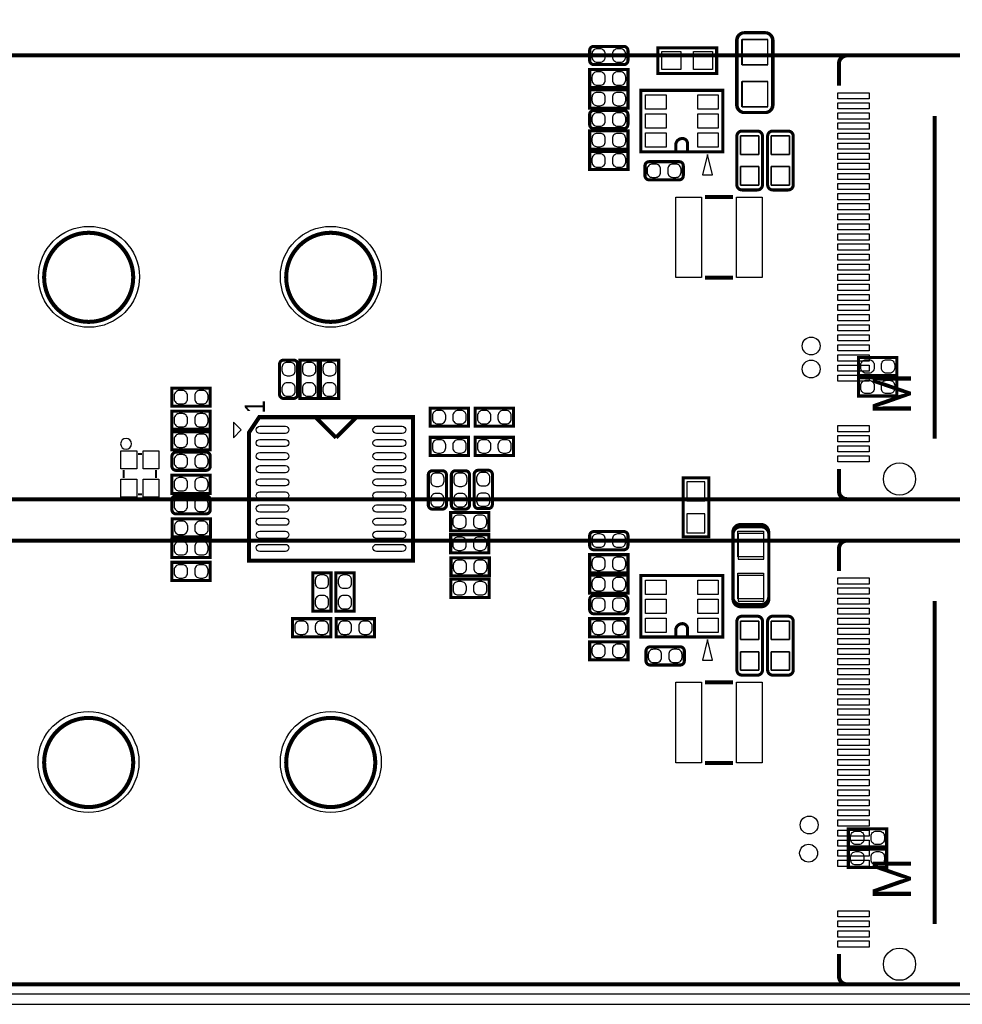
# Model space of a CAD drawing. Extents: x 0 to 160, y 0 to 118.
# Tile 2 of 13: x 44 to 91, y 0 to 49. Entities that reach past the tile are written whole.
import ezdxf

# ---------------------------------------------------------------- set-up
doc = ezdxf.new("R2010")
doc.units = 0
for name, color, linetype in [('BG_OUTLINE', 254, 'CONTINUOUS'), ('PG_SILKSCREEN_BOTTOM', 12, 'CONTINUOUS'), ('PG_SILKSCREEN_TOP', 9, 'CONTINUOUS'), ('PIN_BOTTOM', 1, 'CONTINUOUS'), ('PIN_TOP', 110, 'CONTINUOUS'), ('RKI_ALL', 40, 'CONTINUOUS')]:
    doc.layers.add(name, color=color, linetype=linetype)

msp = doc.modelspace()

# ---------------------------------------------------------------- linework, layer by layer
at = {"layer": 'BG_OUTLINE'}
msp.add_lwpolyline([(3.999992, 0), (155.999688, 0, 0.414214), (159.99968, 3.999992), (159.99968, 111.999776, 0.414214), (155.999688, 115.999768), (151.13, 115.999768), (150.416768, 116.713), (141.224, 116.713), (140.510768, 115.999768), (50.165, 115.999768), (49.735232, 115.57), (43.228768, 115.57), (42.799, 115.999768), (15.748, 115.999768), (15.415768, 116.332), (13.921232, 116.332), (13.589, 115.999768), (3.999992, 115.999768, 0.414214), (0, 111.999776), (0, 3.999992, 0.414214)], format="xyb", close=True, dxfattribs=at)
at = {"layer": 'PG_SILKSCREEN_BOTTOM', "const_width": 0.1524}
for points in [[(80.1497, 48.1711), (81.1657, 48.1711, -0.414214), (81.5467, 47.7901), (81.5467, 44.5897, -0.414214), (81.1657, 44.2087), (80.1497, 44.2087, -0.414214), (79.7687, 44.5897), (79.7687, 47.7901, -0.414214), (80.1497, 48.1711)], [(79.756, 40.6273), (79.756, 43.0403, -0.414214), (80.01, 43.2943), (80.772, 43.2943, -0.414214), (81.026, 43.0403), (81.026, 40.6273, -0.414214), (80.772, 40.3733), (80.01, 40.3733, -0.414214), (79.756, 40.6273)], [(81.28, 40.6273), (81.28, 43.0403, -0.414214), (81.534, 43.2943), (82.296, 43.2943, -0.414214), (82.55, 43.0403), (82.55, 40.6273, -0.414214), (82.296, 40.3733), (81.534, 40.3733, -0.414214), (81.28, 40.6273)], [(79.943198, 23.6728), (80.959198, 23.6728, -0.414214), (81.340198, 23.2918), (81.340198, 20.0914, -0.414214), (80.959198, 19.7104), (79.943198, 19.7104, -0.414214), (79.562198, 20.0914), (79.562198, 23.2918, -0.414214), (79.943198, 23.6728)], [(79.756, 16.5735), (79.756, 18.9865, -0.414214), (80.01, 19.2405), (80.772, 19.2405, -0.414214), (81.026, 18.9865), (81.026, 16.5735, -0.414214), (80.772, 16.3195), (80.01, 16.3195, -0.414214), (79.756, 16.5735)], [(81.28, 16.5735), (81.28, 18.9865, -0.414214), (81.534, 19.2405), (82.296, 19.2405, -0.414214), (82.55, 18.9865), (82.55, 16.5735, -0.414214), (82.296, 16.3195), (81.534, 16.3195, -0.414214), (81.28, 16.5735)]]:
    msp.add_lwpolyline(points, format="xyb", dxfattribs=at)
for points in [[(85.790989, 32.073088), (87.691011, 32.073088), (87.691011, 31.172912), (85.790989, 31.172912), (85.790989, 32.073088)], [(87.691011, 30.156912), (85.790989, 30.156912), (85.790989, 31.057088), (87.691011, 31.057088), (87.691011, 30.156912)], [(77.089, 26.0985), (77.089, 23.1775), (78.359, 23.1775), (78.359, 26.0985), (77.089, 26.0985)], [(87.183011, 7.804912), (85.282989, 7.804912), (85.282989, 8.705088), (87.183011, 8.705088), (87.183011, 7.804912)], [(85.282989, 7.689088), (87.183011, 7.689088), (87.183011, 6.788912), (85.282989, 6.788912), (85.282989, 7.689088)]]:
    msp.add_lwpolyline(points, dxfattribs=at)
at = {"layer": 'PG_SILKSCREEN_TOP'}
for points, const_width in [([(81.1403, 48.1711), (80.1243, 48.1711, 0.414214), (79.7433, 47.7901), (79.7433, 44.5897, 0.414214), (80.1243, 44.2087), (81.1403, 44.2087, 0.414214), (81.5213, 44.5897), (81.5213, 47.7901, 0.414214), (81.1403, 48.1711)], 0.1524), ([(72.659189, 46.590712), (74.152811, 46.590712, 0.414214), (74.356011, 46.793912), (74.356011, 47.287688, 0.414214), (74.152811, 47.490888), (72.659189, 47.490888, 0.414214), (72.455989, 47.287688), (72.455989, 46.793912, 0.414214), (72.659189, 46.590712)], 0.1524), ([(86.51809, 47.042603), (10.21809, 47.042603, 0.414221), (9.568078, 46.392592), (9.568078, 25.592608, 0.414223), (10.11809, 25.042597), (85.918091, 25.042597)], 0.2), ([(90.818081, 47.042603), (85.218092, 47.042603, 0.414215), (84.818093, 46.642604), (84.818093, 45.542606)], 0.2), ([(74.152811, 44.315888), (72.659189, 44.315888, 0.414214), (72.455989, 44.112688), (72.455989, 43.618912, 0.414214), (72.659189, 43.415712), (74.152811, 43.415712, 0.414214), (74.356011, 43.618912), (74.356011, 44.112688, 0.414214), (74.152811, 44.315888)], 0.1524), ([(76.724383, 42.2656), (76.724383, 42.5958, -0.414214), (77.054583, 42.926, -0.414214), (77.308583, 42.672), (77.308583, 42.2656)], 0.1524), ([(81.026, 40.6273), (81.026, 43.0403, 0.414214), (80.772, 43.2943), (80.01, 43.2943, 0.414214), (79.756, 43.0403), (79.756, 40.6273, 0.414214), (80.01, 40.3733), (80.772, 40.3733, 0.414214), (81.026, 40.6273)], 0.1524), ([(82.55, 40.6273), (82.55, 43.0403, 0.414214), (82.296, 43.2943), (81.534, 43.2943, 0.414214), (81.28, 43.0403), (81.28, 40.6273, 0.414214), (81.534, 40.3733), (82.296, 40.3733, 0.414214), (82.55, 40.6273)], 0.1524), ([(75.402389, 40.875712), (76.896011, 40.875712, 0.414214), (77.099211, 41.078912), (77.099211, 41.572688, 0.414214), (76.896011, 41.775888), (75.402389, 41.775888, 0.414214), (75.199189, 41.572688), (75.199189, 41.078912, 0.414214), (75.402389, 40.875712)], 0.1524), ([(49.827155, 36.0426, 1), (45.409002, 36.0426, 1), (49.827155, 36.0426)], 0.2), ([(61.827156, 36.0426, 1), (57.409004, 36.0426, 1), (61.827156, 36.0426)], 0.2), ([(57.981088, 30.241189), (57.981088, 31.734811, 0.414214), (57.777888, 31.938011), (57.284112, 31.938011, 0.414214), (57.080912, 31.734811), (57.080912, 30.241189, 0.414214), (57.284112, 30.037989), (57.777888, 30.037989, 0.414214), (57.981088, 30.241189)], 0.1524), ([(51.949172, 26.473912), (53.442794, 26.473912, 0.414214), (53.645994, 26.677112), (53.645994, 27.170888, 0.414214), (53.442794, 27.374088), (51.949172, 27.374088, 0.414214), (51.745972, 27.170888), (51.745972, 26.677112, 0.414214), (51.949172, 26.473912)], 0.1524), ([(65.356486, 24.754789), (65.356486, 26.248411, 0.414214), (65.153286, 26.451611), (64.65951, 26.451611, 0.414214), (64.45631, 26.248411), (64.45631, 24.754789, 0.414214), (64.65951, 24.551589), (65.153286, 24.551589, 0.414214), (65.356486, 24.754789)], 0.1524), ([(66.499486, 24.754789), (66.499486, 26.248411, 0.414214), (66.296286, 26.451611), (65.80251, 26.451611, 0.414214), (65.59931, 26.248411), (65.59931, 24.754789, 0.414214), (65.80251, 24.551589), (66.296286, 24.551589, 0.414214), (66.499486, 24.754789)], 0.1524), ([(67.633088, 24.780189), (67.633088, 26.273811, 0.414214), (67.429888, 26.477011), (66.936112, 26.477011, 0.414214), (66.732912, 26.273811), (66.732912, 24.780189, 0.414214), (66.936112, 24.576989), (67.429888, 24.576989, 0.414214), (67.633088, 24.780189)], 0.1524), ([(90.818081, 25.042597), (85.218092, 25.042597, -0.414215), (84.818093, 25.442596), (84.818093, 26.542594)], 0.2), ([(51.949172, 24.314912), (53.442794, 24.314912, 0.414214), (53.645994, 24.518112), (53.645994, 25.011888, 0.414214), (53.442794, 25.215088), (51.949172, 25.215088, 0.414214), (51.745972, 25.011888), (51.745972, 24.518112, 0.414214), (51.949172, 24.314912)], 0.1524), ([(72.659189, 22.536912), (74.152811, 22.536912, 0.414214), (74.356011, 22.740112), (74.356011, 23.233888, 0.414214), (74.152811, 23.437088), (72.659189, 23.437088, 0.414214), (72.455989, 23.233888), (72.455989, 22.740112, 0.414214), (72.659189, 22.536912)], 0.1524), ([(80.953483, 23.7871), (79.937483, 23.7871, 0.414214), (79.556483, 23.4061), (79.556483, 20.2057, 0.414214), (79.937483, 19.8247), (80.953483, 19.8247, 0.414214), (81.334483, 20.2057), (81.334483, 23.4061, 0.414214), (80.953483, 23.7871)], 0.1524), ([(86.51809, 22.988803), (10.21809, 22.988803, 0.414221), (9.568078, 22.338792), (9.568078, 1.538808, 0.414223), (10.11809, 0.988797), (85.918091, 0.988797)], 0.2), ([(90.818081, 22.988803), (85.218092, 22.988803, 0.414215), (84.818093, 22.588804), (84.818093, 21.488806)], 0.2), ([(74.152811, 20.262088), (72.659189, 20.262088, 0.414214), (72.455989, 20.058888), (72.455989, 19.565112, 0.414214), (72.659189, 19.361912), (74.152811, 19.361912, 0.414214), (74.356011, 19.565112), (74.356011, 20.058888, 0.414214), (74.152811, 20.262088)], 0.1524), ([(81.026, 16.5735), (81.026, 18.9865, 0.414214), (80.772, 19.2405), (80.01, 19.2405, 0.414214), (79.756, 18.9865), (79.756, 16.5735, 0.414214), (80.01, 16.3195), (80.772, 16.3195, 0.414214), (81.026, 16.5735)], 0.1524), ([(82.55, 16.5735), (82.55, 18.9865, 0.414214), (82.296, 19.2405), (81.534, 19.2405, 0.414214), (81.28, 18.9865), (81.28, 16.5735, 0.414214), (81.534, 16.3195), (82.296, 16.3195, 0.414214), (82.55, 16.5735)], 0.1524), ([(76.724383, 18.2118), (76.724383, 18.542, -0.414214), (77.054583, 18.8722, -0.414214), (77.308583, 18.6182), (77.308583, 18.2118)], 0.1524), ([(75.453189, 16.821912), (76.946811, 16.821912, 0.414214), (77.150011, 17.025112), (77.150011, 17.518888, 0.414214), (76.946811, 17.722088), (75.453189, 17.722088, 0.414214), (75.249989, 17.518888), (75.249989, 17.025112, 0.414214), (75.453189, 16.821912)], 0.1524), ([(49.827155, 11.9888, 1), (45.409002, 11.9888, 1), (49.827155, 11.9888)], 0.2), ([(61.827156, 11.9888, 1), (57.409004, 11.9888, 1), (61.827156, 11.9888)], 0.2), ([(90.818081, 0.988797), (85.218092, 0.988797, -0.414215), (84.818093, 1.388796), (84.818093, 2.488794)], 0.2)]:
    msp.add_lwpolyline(points, format="xyb", dxfattribs=dict(at, const_width=const_width))
for points, const_width in [([(75.8317, 47.4218), (78.7527, 47.4218), (78.7527, 46.1518), (75.8317, 46.1518), (75.8317, 47.4218)], 0.1524), ([(74.356011, 46.347888), (72.455989, 46.347888), (72.455989, 45.447712), (74.356011, 45.447712), (74.356011, 46.347888)], 0.1524), ([(72.455989, 44.431712), (74.356011, 44.431712), (74.356011, 45.331888), (72.455989, 45.331888), (72.455989, 44.431712)], 0.1524), ([(74.997183, 42.2656), (74.997183, 45.3136), (79.061183, 45.3136), (79.061183, 42.2656), (74.997183, 42.2656)], 0.1524), ([(89.568096, 44.042609), (89.568096, 28.042591)], 0.2), ([(74.356011, 43.299888), (72.455989, 43.299888), (72.455989, 42.399712), (74.356011, 42.399712), (74.356011, 43.299888)], 0.1524), ([(74.356011, 42.283888), (72.455989, 42.283888), (72.455989, 41.383712), (74.356011, 41.383712), (74.356011, 42.283888)], 0.1524), ([(78.167001, 40.023796), (79.566999, 40.023796)], 0.2), ([(78.167001, 36.023804), (79.566999, 36.023804)], 0.2), ([(58.997088, 30.037989), (58.997088, 31.938011), (58.096912, 31.938011), (58.096912, 30.037989), (58.997088, 30.037989)], 0.1524), ([(60.013088, 30.037989), (60.013088, 31.938011), (59.112912, 31.938011), (59.112912, 30.037989), (60.013088, 30.037989)], 0.1524), ([(53.645994, 30.549088), (51.745972, 30.549088), (51.745972, 29.648912), (53.645994, 29.648912), (53.645994, 30.549088)], 0.1524), ([(53.645994, 29.406088), (51.745972, 29.406088), (51.745972, 28.505912), (53.645994, 28.505912), (53.645994, 29.406088)], 0.1524), ([(66.447594, 29.558488), (64.547572, 29.558488), (64.547572, 28.658312), (66.447594, 28.658312), (66.447594, 29.558488)], 0.1524), ([(66.782772, 28.658312), (68.682794, 28.658312), (68.682794, 29.558488), (66.782772, 29.558488), (66.782772, 28.658312)], 0.1524), ([(63.694183, 29.1084), (63.694183, 21.9964), (55.566183, 21.9964), (55.566183, 28.3464), (56.074183, 29.1084), (63.694183, 29.1084)], 0.2032), ([(59.884183, 28.0924), (58.868183, 29.1084)], 0.2032), ([(59.884183, 28.0924), (60.900183, 29.1084)], 0.2032), ([(53.645994, 28.390088), (51.745972, 28.390088), (51.745972, 27.489912), (53.645994, 27.489912), (53.645994, 28.390088)], 0.1524), ([(66.447594, 28.110688), (64.547572, 28.110688), (64.547572, 27.210512), (66.447594, 27.210512), (66.447594, 28.110688)], 0.1524), ([(66.782772, 27.210512), (68.682794, 27.210512), (68.682794, 28.110688), (66.782772, 28.110688), (66.782772, 27.210512)], 0.1524), ([(50.255983, 27.288998), (50.055983, 27.288998)], 0.1), ([(49.355985, 26.489), (49.355985, 26.089)], 0.1), ([(50.955981, 26.489), (50.955981, 26.089)], 0.1), ([(51.745972, 25.330912), (53.645994, 25.330912), (53.645994, 26.231088), (51.745972, 26.231088), (51.745972, 25.330912)], 0.1524), ([(50.255983, 25.289002), (50.055983, 25.289002)], 0.1), ([(67.463594, 24.376888), (65.563572, 24.376888), (65.563572, 23.476712), (67.463594, 23.476712), (67.463594, 24.376888)], 0.1524), ([(51.754989, 23.171912), (53.655011, 23.171912), (53.655011, 24.072088), (51.754989, 24.072088), (51.754989, 23.171912)], 0.1524), ([(51.745972, 22.155912), (53.645994, 22.155912), (53.645994, 23.056088), (51.745972, 23.056088), (51.745972, 22.155912)], 0.1524), ([(67.463594, 23.284688), (65.563572, 23.284688), (65.563572, 22.384512), (67.463594, 22.384512), (67.463594, 23.284688)], 0.1524), ([(53.645994, 21.913088), (51.745972, 21.913088), (51.745972, 21.012912), (53.645994, 21.012912), (53.645994, 21.913088)], 0.1524), ([(67.482009, 22.141688), (65.581987, 22.141688), (65.581987, 21.241512), (67.482009, 21.241512), (67.482009, 22.141688)], 0.1524), ([(74.356011, 22.294088), (72.455989, 22.294088), (72.455989, 21.393912), (74.356011, 21.393912), (74.356011, 22.294088)], 0.1524), ([(59.632088, 19.496989), (59.632088, 21.397011), (58.731912, 21.397011), (58.731912, 19.496989), (59.632088, 19.496989)], 0.1524), ([(60.775088, 19.496989), (60.775088, 21.397011), (59.874912, 21.397011), (59.874912, 19.496989), (60.775088, 19.496989)], 0.1524), ([(67.472611, 21.074888), (65.572589, 21.074888), (65.572589, 20.174712), (67.472611, 20.174712), (67.472611, 21.074888)], 0.1524), ([(72.455989, 20.377912), (74.356011, 20.377912), (74.356011, 21.278088), (72.455989, 21.278088), (72.455989, 20.377912)], 0.1524), ([(74.997183, 18.2118), (74.997183, 21.2598), (79.061183, 21.2598), (79.061183, 18.2118), (74.997183, 18.2118)], 0.1524), ([(89.568096, 19.988809), (89.568096, 3.988791)], 0.2), ([(59.624011, 19.119088), (57.723989, 19.119088), (57.723989, 18.218912), (59.624011, 18.218912), (59.624011, 19.119088)], 0.1524), ([(59.882989, 18.218912), (61.783011, 18.218912), (61.783011, 19.119088), (59.882989, 19.119088), (59.882989, 18.218912)], 0.1524), ([(74.356011, 19.119088), (72.455989, 19.119088), (72.455989, 18.218912), (74.356011, 18.218912), (74.356011, 19.119088)], 0.1524), ([(74.356011, 17.976088), (72.455989, 17.976088), (72.455989, 17.075912), (74.356011, 17.075912), (74.356011, 17.976088)], 0.1524), ([(78.167001, 15.969996), (79.566999, 15.969996)], 0.2), ([(78.167001, 11.970004), (79.566999, 11.970004)], 0.2)]:
    msp.add_lwpolyline(points, dxfattribs=dict(at, const_width=const_width))
for points in [[(78.299183, 42.1386), (78.045183, 41.1226), (78.553183, 41.1226)], [(55.185183, 28.4734), (54.804183, 28.8544), (54.804183, 28.0924)], [(78.299183, 18.0848), (78.045183, 17.0688), (78.553183, 17.0688)]]:
    msp.add_lwpolyline(points, close=True, dxfattribs=at)
msp.add_lwpolyline([(49.740185, 27.7876, 1), (49.200181, 27.7876, 1)], format="xyb", close=True, dxfattribs=at)
at = {"layer": 'PIN_BOTTOM'}
for points in [[(81.2927, 47.8409), (80.0227, 47.8409), (80.0227, 46.5709), (81.2927, 46.5709)], [(81.2927, 45.7581), (80.0227, 45.7581), (80.0227, 44.4881), (81.2927, 44.4881)], [(79.9338, 42.1386), (80.8482, 42.1386), (80.8482, 43.053), (79.9338, 43.053)], [(81.4578, 42.1386), (82.3722, 42.1386), (82.3722, 43.053), (81.4578, 43.053)], [(79.9338, 40.6146), (80.8482, 40.6146), (80.8482, 41.529), (79.9338, 41.529)], [(81.4578, 40.6146), (82.3722, 40.6146), (82.3722, 41.529), (81.4578, 41.529)], [(78.1685, 25.8953), (77.2795, 25.8953), (77.2795, 24.9555), (78.1685, 24.9555)], [(78.1685, 24.3205), (77.2795, 24.3205), (77.2795, 23.3807), (78.1685, 23.3807)], [(81.086198, 23.3426), (79.816198, 23.3426), (79.816198, 22.0726), (81.086198, 22.0726)], [(81.086198, 21.2598), (79.816198, 21.2598), (79.816198, 19.9898), (81.086198, 19.9898)], [(79.9338, 18.0848), (80.8482, 18.0848), (80.8482, 18.9992), (79.9338, 18.9992)], [(81.4578, 18.0848), (82.3722, 18.0848), (82.3722, 18.9992), (81.4578, 18.9992)], [(79.9338, 16.5608), (80.8482, 16.5608), (80.8482, 17.4752), (79.9338, 17.4752)], [(81.4578, 16.5608), (82.3722, 16.5608), (82.3722, 17.4752), (81.4578, 17.4752)]]:
    msp.add_lwpolyline(points, close=True, dxfattribs=at)
for points in [[(86.1568, 31.9532), (86.3092, 31.9532, -0.414214), (86.5632, 31.6992), (86.5632, 31.5468, -0.414214), (86.3092, 31.2928), (86.1568, 31.2928, -0.414214), (85.9028, 31.5468), (85.9028, 31.6992, -0.414214)], [(87.1728, 31.9532), (87.3252, 31.9532, -0.414214), (87.5792, 31.6992), (87.5792, 31.5468, -0.414214), (87.3252, 31.2928), (87.1728, 31.2928, -0.414214), (86.9188, 31.5468), (86.9188, 31.6992, -0.414214)], [(86.3092, 30.2768), (86.1568, 30.2768, -0.414214), (85.9028, 30.5308), (85.9028, 30.6832, -0.414214), (86.1568, 30.9372), (86.3092, 30.9372, -0.414214), (86.5632, 30.6832), (86.5632, 30.5308, -0.414214)], [(87.3252, 30.2768), (87.1728, 30.2768, -0.414214), (86.9188, 30.5308), (86.9188, 30.6832, -0.414214), (87.1728, 30.9372), (87.3252, 30.9372, -0.414214), (87.5792, 30.6832), (87.5792, 30.5308, -0.414214)], [(85.8012, 7.9248), (85.6488, 7.9248, -0.414214), (85.3948, 8.1788), (85.3948, 8.3312, -0.414214), (85.6488, 8.5852), (85.8012, 8.5852, -0.414214), (86.0552, 8.3312), (86.0552, 8.1788, -0.414214)], [(86.8172, 7.9248), (86.6648, 7.9248, -0.414214), (86.4108, 8.1788), (86.4108, 8.3312, -0.414214), (86.6648, 8.5852), (86.8172, 8.5852, -0.414214), (87.0712, 8.3312), (87.0712, 8.1788, -0.414214)], [(85.6488, 7.5692), (85.8012, 7.5692, -0.414214), (86.0552, 7.3152), (86.0552, 7.1628, -0.414214), (85.8012, 6.9088), (85.6488, 6.9088, -0.414214), (85.3948, 7.1628), (85.3948, 7.3152, -0.414214)], [(86.6648, 7.5692), (86.8172, 7.5692, -0.414214), (87.0712, 7.3152), (87.0712, 7.1628, -0.414214), (86.8172, 6.9088), (86.6648, 6.9088, -0.414214), (86.4108, 7.1628), (86.4108, 7.3152, -0.414214)]]:
    msp.add_lwpolyline(points, format="xyb", close=True, dxfattribs=at)
for centre, radius in [((47.634398, 36.068), 2.5019), ((59.623198, 36.068), 2.5019), ((87.818087, 26.042595), 0.799998), ((47.608998, 12.0142), 2.5019), ((59.623198, 12.0142), 2.5019), ((87.818087, 1.988795), 0.799998)]:
    msp.add_circle(centre, radius, dxfattribs=at)
at = {"layer": 'PIN_TOP'}
for points in [[(79.9973, 47.8409), (81.2673, 47.8409), (81.2673, 46.5709), (79.9973, 46.5709)], [(76.0349, 46.3423), (76.0349, 47.2313), (76.9747, 47.2313), (76.9747, 46.3423)], [(77.6097, 46.3423), (77.6097, 47.2313), (78.5495, 47.2313), (78.5495, 46.3423)], [(79.9973, 45.7581), (81.2673, 45.7581), (81.2673, 44.4881), (79.9973, 44.4881)], [(76.241783, 44.3738), (75.225783, 44.3738), (75.225783, 45.085), (76.241783, 45.085)], [(78.832583, 44.3738), (77.816583, 44.3738), (77.816583, 45.085), (78.832583, 45.085)], [(86.317785, 44.890207), (84.768385, 44.890207), (84.768385, 45.195007), (86.317785, 45.195007)], [(86.317785, 44.390208), (84.768385, 44.390208), (84.768385, 44.695008), (86.317785, 44.695008)], [(76.241783, 43.434), (75.225783, 43.434), (75.225783, 44.1452), (76.241783, 44.1452)], [(78.832583, 43.434), (77.816583, 43.434), (77.816583, 44.1452), (78.832583, 44.1452)], [(86.317785, 43.890209), (84.768385, 43.890209), (84.768385, 44.195009), (86.317785, 44.195009)], [(86.317785, 43.39021), (84.768385, 43.39021), (84.768385, 43.69501), (86.317785, 43.69501)], [(76.241783, 42.4942), (75.225783, 42.4942), (75.225783, 43.2054), (76.241783, 43.2054)], [(78.832583, 42.4942), (77.816583, 42.4942), (77.816583, 43.2054), (78.832583, 43.2054)], [(80.8482, 42.1386), (79.9338, 42.1386), (79.9338, 43.053), (80.8482, 43.053)], [(82.3722, 42.1386), (81.4578, 42.1386), (81.4578, 43.053), (82.3722, 43.053)], [(86.317785, 42.890211), (84.768385, 42.890211), (84.768385, 43.195011), (86.317785, 43.195011)], [(86.317785, 42.390212), (84.768385, 42.390212), (84.768385, 42.695012), (86.317785, 42.695012)], [(86.317785, 41.890188), (84.768385, 41.890188), (84.768385, 42.194988), (86.317785, 42.194988)], [(80.8482, 40.6146), (79.9338, 40.6146), (79.9338, 41.529), (80.8482, 41.529)], [(82.3722, 40.6146), (81.4578, 40.6146), (81.4578, 41.529), (82.3722, 41.529)], [(86.317785, 41.390189), (84.768385, 41.390189), (84.768385, 41.694989), (86.317785, 41.694989)], [(86.317785, 40.89019), (84.768385, 40.89019), (84.768385, 41.19499), (86.317785, 41.19499)], [(86.317785, 40.390191), (84.768385, 40.390191), (84.768385, 40.694991), (86.317785, 40.694991)], [(86.317785, 39.890192), (84.768385, 39.890192), (84.768385, 40.194992), (86.317785, 40.194992)], [(76.732003, 36.0299), (76.732003, 40.0177), (78.002003, 40.0177), (78.002003, 36.0299)], [(79.731997, 36.0299), (79.731997, 40.0177), (81.001997, 40.0177), (81.001997, 36.0299)], [(86.317785, 39.390193), (84.768385, 39.390193), (84.768385, 39.694993), (86.317785, 39.694993)], [(86.317785, 38.890194), (84.768385, 38.890194), (84.768385, 39.194994), (86.317785, 39.194994)], [(86.317785, 38.390195), (84.768385, 38.390195), (84.768385, 38.694995), (86.317785, 38.694995)], [(86.317785, 37.890196), (84.768385, 37.890196), (84.768385, 38.194996), (86.317785, 38.194996)], [(86.317785, 37.390197), (84.768385, 37.390197), (84.768385, 37.694997), (86.317785, 37.694997)], [(86.317785, 36.890198), (84.768385, 36.890198), (84.768385, 37.194998), (86.317785, 37.194998)], [(86.317785, 36.390199), (84.768385, 36.390199), (84.768385, 36.694999), (86.317785, 36.694999)], [(86.317785, 35.8902), (84.768385, 35.8902), (84.768385, 36.195), (86.317785, 36.195)], [(86.317785, 35.390201), (84.768385, 35.390201), (84.768385, 35.695001), (86.317785, 35.695001)], [(86.317785, 34.890202), (84.768385, 34.890202), (84.768385, 35.195002), (86.317785, 35.195002)], [(86.317785, 34.390203), (84.768385, 34.390203), (84.768385, 34.695003), (86.317785, 34.695003)], [(86.317785, 33.890204), (84.768385, 33.890204), (84.768385, 34.195004), (86.317785, 34.195004)], [(86.317785, 33.390205), (84.768385, 33.390205), (84.768385, 33.695005), (86.317785, 33.695005)], [(86.317785, 32.890206), (84.768385, 32.890206), (84.768385, 33.195006), (86.317785, 33.195006)], [(86.317785, 32.390207), (84.768385, 32.390207), (84.768385, 32.695007), (86.317785, 32.695007)], [(86.317785, 31.890208), (84.768385, 31.890208), (84.768385, 32.195008), (86.317785, 32.195008)], [(86.317785, 31.390209), (84.768385, 31.390209), (84.768385, 31.695009), (86.317785, 31.695009)], [(86.317785, 30.89021), (84.768385, 30.89021), (84.768385, 31.19501), (86.317785, 31.19501)], [(86.317785, 28.39019), (84.768385, 28.39019), (84.768385, 28.69499), (86.317785, 28.69499)], [(86.317785, 27.890191), (84.768385, 27.890191), (84.768385, 28.194991), (86.317785, 28.194991)], [(49.212271, 26.544499), (49.212271, 27.433499), (49.999671, 27.433499), (49.999671, 26.544499)], [(50.312295, 26.544499), (50.312295, 27.433499), (51.099695, 27.433499), (51.099695, 26.544499)], [(86.317785, 27.390192), (84.768385, 27.390192), (84.768385, 27.694992), (86.317785, 27.694992)], [(86.317785, 26.890193), (84.768385, 26.890193), (84.768385, 27.194993), (86.317785, 27.194993)], [(49.212271, 25.144501), (49.212271, 26.033501), (49.999671, 26.033501), (49.999671, 25.144501)], [(50.312295, 25.144501), (50.312295, 26.033501), (51.099695, 26.033501), (51.099695, 25.144501)], [(79.810483, 23.4569), (81.080483, 23.4569), (81.080483, 22.1869), (79.810483, 22.1869)], [(76.241783, 20.32), (75.225783, 20.32), (75.225783, 21.0312), (76.241783, 21.0312)], [(78.832583, 20.32), (77.816583, 20.32), (77.816583, 21.0312), (78.832583, 21.0312)], [(79.810483, 21.3741), (81.080483, 21.3741), (81.080483, 20.1041), (79.810483, 20.1041)], [(86.317785, 20.836407), (84.768385, 20.836407), (84.768385, 21.141207), (86.317785, 21.141207)], [(86.317785, 20.336408), (84.768385, 20.336408), (84.768385, 20.641208), (86.317785, 20.641208)], [(76.241783, 19.3802), (75.225783, 19.3802), (75.225783, 20.0914), (76.241783, 20.0914)], [(78.832583, 19.3802), (77.816583, 19.3802), (77.816583, 20.0914), (78.832583, 20.0914)], [(86.317785, 19.836409), (84.768385, 19.836409), (84.768385, 20.141209), (86.317785, 20.141209)], [(86.317785, 19.33641), (84.768385, 19.33641), (84.768385, 19.64121), (86.317785, 19.64121)], [(76.241783, 18.4404), (75.225783, 18.4404), (75.225783, 19.1516), (76.241783, 19.1516)], [(78.832583, 18.4404), (77.816583, 18.4404), (77.816583, 19.1516), (78.832583, 19.1516)], [(86.317785, 18.836411), (84.768385, 18.836411), (84.768385, 19.141211), (86.317785, 19.141211)], [(80.8482, 18.0848), (79.9338, 18.0848), (79.9338, 18.9992), (80.8482, 18.9992)], [(82.3722, 18.0848), (81.4578, 18.0848), (81.4578, 18.9992), (82.3722, 18.9992)], [(86.317785, 18.336412), (84.768385, 18.336412), (84.768385, 18.641212), (86.317785, 18.641212)], [(86.317785, 17.836388), (84.768385, 17.836388), (84.768385, 18.141188), (86.317785, 18.141188)], [(86.317785, 17.336389), (84.768385, 17.336389), (84.768385, 17.641189), (86.317785, 17.641189)], [(80.8482, 16.5608), (79.9338, 16.5608), (79.9338, 17.4752), (80.8482, 17.4752)], [(82.3722, 16.5608), (81.4578, 16.5608), (81.4578, 17.4752), (82.3722, 17.4752)], [(86.317785, 16.83639), (84.768385, 16.83639), (84.768385, 17.14119), (86.317785, 17.14119)], [(86.317785, 16.336391), (84.768385, 16.336391), (84.768385, 16.641191), (86.317785, 16.641191)], [(86.317785, 15.836392), (84.768385, 15.836392), (84.768385, 16.141192), (86.317785, 16.141192)], [(76.732003, 11.9761), (76.732003, 15.9639), (78.002003, 15.9639), (78.002003, 11.9761)], [(79.731997, 11.9761), (79.731997, 15.9639), (81.001997, 15.9639), (81.001997, 11.9761)], [(86.317785, 15.336393), (84.768385, 15.336393), (84.768385, 15.641193), (86.317785, 15.641193)], [(86.317785, 14.836394), (84.768385, 14.836394), (84.768385, 15.141194), (86.317785, 15.141194)], [(86.317785, 14.336395), (84.768385, 14.336395), (84.768385, 14.641195), (86.317785, 14.641195)], [(86.317785, 13.836396), (84.768385, 13.836396), (84.768385, 14.141196), (86.317785, 14.141196)], [(86.317785, 13.336397), (84.768385, 13.336397), (84.768385, 13.641197), (86.317785, 13.641197)], [(86.317785, 12.836398), (84.768385, 12.836398), (84.768385, 13.141198), (86.317785, 13.141198)], [(86.317785, 12.336399), (84.768385, 12.336399), (84.768385, 12.641199), (86.317785, 12.641199)], [(86.317785, 11.8364), (84.768385, 11.8364), (84.768385, 12.1412), (86.317785, 12.1412)], [(86.317785, 11.336401), (84.768385, 11.336401), (84.768385, 11.641201), (86.317785, 11.641201)], [(86.317785, 10.836402), (84.768385, 10.836402), (84.768385, 11.141202), (86.317785, 11.141202)], [(86.317785, 10.336403), (84.768385, 10.336403), (84.768385, 10.641203), (86.317785, 10.641203)], [(86.317785, 9.836404), (84.768385, 9.836404), (84.768385, 10.141204), (86.317785, 10.141204)], [(86.317785, 9.336405), (84.768385, 9.336405), (84.768385, 9.641205), (86.317785, 9.641205)], [(86.317785, 8.836406), (84.768385, 8.836406), (84.768385, 9.141206), (86.317785, 9.141206)], [(86.317785, 8.336407), (84.768385, 8.336407), (84.768385, 8.641207), (86.317785, 8.641207)], [(86.317785, 7.836408), (84.768385, 7.836408), (84.768385, 8.141208), (86.317785, 8.141208)], [(86.317785, 7.336409), (84.768385, 7.336409), (84.768385, 7.641209), (86.317785, 7.641209)], [(86.317785, 6.83641), (84.768385, 6.83641), (84.768385, 7.14121), (86.317785, 7.14121)], [(86.317785, 4.33639), (84.768385, 4.33639), (84.768385, 4.64119), (86.317785, 4.64119)], [(86.317785, 3.836391), (84.768385, 3.836391), (84.768385, 4.141191), (86.317785, 4.141191)], [(86.317785, 3.336392), (84.768385, 3.336392), (84.768385, 3.641192), (86.317785, 3.641192)], [(86.317785, 2.836393), (84.768385, 2.836393), (84.768385, 3.141193), (86.317785, 3.141193)]]:
    msp.add_lwpolyline(points, close=True, dxfattribs=at)
for points in [[(72.8218, 46.7106), (72.9742, 46.7106, 0.414214), (73.2282, 46.9646), (73.2282, 47.117, 0.414214), (72.9742, 47.371), (72.8218, 47.371, 0.414214), (72.5678, 47.117), (72.5678, 46.9646, 0.414214)], [(73.8378, 46.7106), (73.9902, 46.7106, 0.414214), (74.2442, 46.9646), (74.2442, 47.117, 0.414214), (73.9902, 47.371), (73.8378, 47.371, 0.414214), (73.5838, 47.117), (73.5838, 46.9646, 0.414214)], [(72.9742, 46.228), (72.8218, 46.228, 0.414214), (72.5678, 45.974), (72.5678, 45.8216, 0.414214), (72.8218, 45.5676), (72.9742, 45.5676, 0.414214), (73.2282, 45.8216), (73.2282, 45.974, 0.414214)], [(73.9902, 46.228), (73.8378, 46.228, 0.414214), (73.5838, 45.974), (73.5838, 45.8216, 0.414214), (73.8378, 45.5676), (73.9902, 45.5676, 0.414214), (74.2442, 45.8216), (74.2442, 45.974, 0.414214)], [(72.8218, 44.5516), (72.9742, 44.5516, 0.414214), (73.2282, 44.8056), (73.2282, 44.958, 0.414214), (72.9742, 45.212), (72.8218, 45.212, 0.414214), (72.5678, 44.958), (72.5678, 44.8056, 0.414214)], [(73.8378, 44.5516), (73.9902, 44.5516, 0.414214), (74.2442, 44.8056), (74.2442, 44.958, 0.414214), (73.9902, 45.212), (73.8378, 45.212, 0.414214), (73.5838, 44.958), (73.5838, 44.8056, 0.414214)], [(72.9742, 44.196), (72.8218, 44.196, 0.414214), (72.5678, 43.942), (72.5678, 43.7896, 0.414214), (72.8218, 43.5356), (72.9742, 43.5356, 0.414214), (73.2282, 43.7896), (73.2282, 43.942, 0.414214)], [(73.9902, 44.196), (73.8378, 44.196, 0.414214), (73.5838, 43.942), (73.5838, 43.7896, 0.414214), (73.8378, 43.5356), (73.9902, 43.5356, 0.414214), (74.2442, 43.7896), (74.2442, 43.942, 0.414214)], [(72.9742, 43.18), (72.8218, 43.18, 0.414214), (72.5678, 42.926), (72.5678, 42.7736, 0.414214), (72.8218, 42.5196), (72.9742, 42.5196, 0.414214), (73.2282, 42.7736), (73.2282, 42.926, 0.414214)], [(73.9902, 43.18), (73.8378, 43.18, 0.414214), (73.5838, 42.926), (73.5838, 42.7736, 0.414214), (73.8378, 42.5196), (73.9902, 42.5196, 0.414214), (74.2442, 42.7736), (74.2442, 42.926, 0.414214)], [(72.9742, 42.164), (72.8218, 42.164, 0.414214), (72.5678, 41.91), (72.5678, 41.7576, 0.414214), (72.8218, 41.5036), (72.9742, 41.5036, 0.414214), (73.2282, 41.7576), (73.2282, 41.91, 0.414214)], [(73.9902, 42.164), (73.8378, 42.164, 0.414214), (73.5838, 41.91), (73.5838, 41.7576, 0.414214), (73.8378, 41.5036), (73.9902, 41.5036, 0.414214), (74.2442, 41.7576), (74.2442, 41.91, 0.414214)], [(75.565, 40.9956), (75.7174, 40.9956, 0.414214), (75.9714, 41.2496), (75.9714, 41.402, 0.414214), (75.7174, 41.656), (75.565, 41.656, 0.414214), (75.311, 41.402), (75.311, 41.2496, 0.414214)], [(76.581, 40.9956), (76.7334, 40.9956, 0.414214), (76.9874, 41.2496), (76.9874, 41.402, 0.414214), (76.7334, 41.656), (76.581, 41.656, 0.414214), (76.327, 41.402), (76.327, 41.2496, 0.414214)], [(57.8612, 31.4198), (57.8612, 31.5722, 0.414214), (57.6072, 31.8262), (57.4548, 31.8262, 0.414214), (57.2008, 31.5722), (57.2008, 31.4198, 0.414214), (57.4548, 31.1658), (57.6072, 31.1658, 0.414214)], [(58.8772, 31.4198), (58.8772, 31.5722, 0.414214), (58.6232, 31.8262), (58.4708, 31.8262, 0.414214), (58.2168, 31.5722), (58.2168, 31.4198, 0.414214), (58.4708, 31.1658), (58.6232, 31.1658, 0.414214)], [(59.8932, 31.4198), (59.8932, 31.5722, 0.414214), (59.6392, 31.8262), (59.4868, 31.8262, 0.414214), (59.2328, 31.5722), (59.2328, 31.4198, 0.414214), (59.4868, 31.1658), (59.6392, 31.1658, 0.414214)], [(57.8612, 30.4038), (57.8612, 30.5562, 0.414214), (57.6072, 30.8102), (57.4548, 30.8102, 0.414214), (57.2008, 30.5562), (57.2008, 30.4038, 0.414214), (57.4548, 30.1498), (57.6072, 30.1498, 0.414214)], [(58.8772, 30.4038), (58.8772, 30.5562, 0.414214), (58.6232, 30.8102), (58.4708, 30.8102, 0.414214), (58.2168, 30.5562), (58.2168, 30.4038, 0.414214), (58.4708, 30.1498), (58.6232, 30.1498, 0.414214)], [(59.8932, 30.4038), (59.8932, 30.5562, 0.414214), (59.6392, 30.8102), (59.4868, 30.8102, 0.414214), (59.2328, 30.5562), (59.2328, 30.4038, 0.414214), (59.4868, 30.1498), (59.6392, 30.1498, 0.414214)], [(52.264183, 30.4292), (52.111783, 30.4292, 0.414214), (51.857783, 30.1752), (51.857783, 30.0228, 0.414214), (52.111783, 29.7688), (52.264183, 29.7688, 0.414214), (52.518183, 30.0228), (52.518183, 30.1752, 0.414214)], [(53.280183, 30.4292), (53.127783, 30.4292, 0.414214), (52.873783, 30.1752), (52.873783, 30.0228, 0.414214), (53.127783, 29.7688), (53.280183, 29.7688, 0.414214), (53.534183, 30.0228), (53.534183, 30.1752, 0.414214)], [(65.065783, 29.4386), (64.913383, 29.4386, 0.414214), (64.659383, 29.1846), (64.659383, 29.0322, 0.414214), (64.913383, 28.7782), (65.065783, 28.7782, 0.414214), (65.319783, 29.0322), (65.319783, 29.1846, 0.414214)], [(66.081783, 29.4386), (65.929383, 29.4386, 0.414214), (65.675383, 29.1846), (65.675383, 29.0322, 0.414214), (65.929383, 28.7782), (66.081783, 28.7782, 0.414214), (66.335783, 29.0322), (66.335783, 29.1846, 0.414214)], [(67.148583, 28.7782), (67.300983, 28.7782, 0.414214), (67.554983, 29.0322), (67.554983, 29.1846, 0.414214), (67.300983, 29.4386), (67.148583, 29.4386, 0.414214), (66.894583, 29.1846), (66.894583, 29.0322, 0.414214)], [(68.164583, 28.7782), (68.316983, 28.7782, 0.414214), (68.570983, 29.0322), (68.570983, 29.1846, 0.414214), (68.316983, 29.4386), (68.164583, 29.4386, 0.414214), (67.910583, 29.1846), (67.910583, 29.0322, 0.414214)], [(52.264183, 29.2862), (52.111783, 29.2862, 0.414214), (51.857783, 29.0322), (51.857783, 28.8798, 0.414214), (52.111783, 28.6258), (52.264183, 28.6258, 0.414214), (52.518183, 28.8798), (52.518183, 29.0322, 0.414214)], [(53.280183, 29.2862), (53.127783, 29.2862, 0.414214), (52.873783, 29.0322), (52.873783, 28.8798, 0.414214), (53.127783, 28.6258), (53.280183, 28.6258, 0.414214), (53.534183, 28.8798), (53.534183, 29.0322, 0.414214)], [(57.369583, 28.30068), (56.099583, 28.30068, -1), (56.099583, 28.65628), (57.369583, 28.65628, -1)], [(63.160783, 28.30068), (61.890783, 28.30068, -1), (61.890783, 28.65628), (63.160783, 28.65628, -1)], [(52.264183, 28.2702), (52.111783, 28.2702, 0.414214), (51.857783, 28.0162), (51.857783, 27.8638, 0.414214), (52.111783, 27.6098), (52.264183, 27.6098, 0.414214), (52.518183, 27.8638), (52.518183, 28.0162, 0.414214)], [(53.280183, 28.2702), (53.127783, 28.2702, 0.414214), (52.873783, 28.0162), (52.873783, 27.8638, 0.414214), (53.127783, 27.6098), (53.280183, 27.6098, 0.414214), (53.534183, 27.8638), (53.534183, 28.0162, 0.414214)], [(57.369583, 27.65044), (56.099583, 27.65044, -1), (56.099583, 28.00604), (57.369583, 28.00604, -1)], [(63.160783, 27.65044), (61.890783, 27.65044, -1), (61.890783, 28.00604), (63.160783, 28.00604, -1)], [(65.065783, 27.9908), (64.913383, 27.9908, 0.414214), (64.659383, 27.7368), (64.659383, 27.5844, 0.414214), (64.913383, 27.3304), (65.065783, 27.3304, 0.414214), (65.319783, 27.5844), (65.319783, 27.7368, 0.414214)], [(66.081783, 27.9908), (65.929383, 27.9908, 0.414214), (65.675383, 27.7368), (65.675383, 27.5844, 0.414214), (65.929383, 27.3304), (66.081783, 27.3304, 0.414214), (66.335783, 27.5844), (66.335783, 27.7368, 0.414214)], [(67.148583, 27.3304), (67.300983, 27.3304, 0.414214), (67.554983, 27.5844), (67.554983, 27.7368, 0.414214), (67.300983, 27.9908), (67.148583, 27.9908, 0.414214), (66.894583, 27.7368), (66.894583, 27.5844, 0.414214)], [(68.164583, 27.3304), (68.316983, 27.3304, 0.414214), (68.570983, 27.5844), (68.570983, 27.7368, 0.414214), (68.316983, 27.9908), (68.164583, 27.9908, 0.414214), (67.910583, 27.7368), (67.910583, 27.5844, 0.414214)], [(57.369583, 27.0002), (56.099583, 27.0002, -1), (56.099583, 27.3558), (57.369583, 27.3558, -1)], [(63.160783, 27.0002), (61.890783, 27.0002, -1), (61.890783, 27.3558), (63.160783, 27.3558, -1)], [(52.111783, 26.5938), (52.264183, 26.5938, 0.414214), (52.518183, 26.8478), (52.518183, 27.0002, 0.414214), (52.264183, 27.2542), (52.111783, 27.2542, 0.414214), (51.857783, 27.0002), (51.857783, 26.8478, 0.414214)], [(53.127783, 26.5938), (53.280183, 26.5938, 0.414214), (53.534183, 26.8478), (53.534183, 27.0002, 0.414214), (53.280183, 27.2542), (53.127783, 27.2542, 0.414214), (52.873783, 27.0002), (52.873783, 26.8478, 0.414214)], [(57.369583, 26.34996), (56.099583, 26.34996, -1), (56.099583, 26.70556), (57.369583, 26.70556, -1)], [(63.160783, 26.34996), (61.890783, 26.34996, -1), (61.890783, 26.70556), (63.160783, 26.70556, -1)], [(67.5132, 25.9588), (67.5132, 26.1112, 0.414214), (67.2592, 26.3652), (67.1068, 26.3652, 0.414214), (66.8528, 26.1112), (66.8528, 25.9588, 0.414214), (67.1068, 25.7048), (67.2592, 25.7048, 0.414214)], [(52.111783, 25.4508), (52.264183, 25.4508, 0.414214), (52.518183, 25.7048), (52.518183, 25.8572, 0.414214), (52.264183, 26.1112), (52.111783, 26.1112, 0.414214), (51.857783, 25.8572), (51.857783, 25.7048, 0.414214)], [(53.127783, 25.4508), (53.280183, 25.4508, 0.414214), (53.534183, 25.7048), (53.534183, 25.8572, 0.414214), (53.280183, 26.1112), (53.127783, 26.1112, 0.414214), (52.873783, 25.8572), (52.873783, 25.7048, 0.414214)], [(57.369583, 25.69972), (56.099583, 25.69972, -1), (56.099583, 26.05532), (57.369583, 26.05532, -1)], [(63.160783, 25.69972), (61.890783, 25.69972, -1), (61.890783, 26.05532), (63.160783, 26.05532, -1)], [(65.236598, 25.9334), (65.236598, 26.0858, 0.414214), (64.982598, 26.3398), (64.830198, 26.3398, 0.414214), (64.576198, 26.0858), (64.576198, 25.9334, 0.414214), (64.830198, 25.6794), (64.982598, 25.6794, 0.414214)], [(66.379598, 25.9334), (66.379598, 26.0858, 0.414214), (66.125598, 26.3398), (65.973198, 26.3398, 0.414214), (65.719198, 26.0858), (65.719198, 25.9334, 0.414214), (65.973198, 25.6794), (66.125598, 25.6794, 0.414214)], [(57.369583, 25.04948), (56.099583, 25.04948, -1), (56.099583, 25.40508), (57.369583, 25.40508, -1)], [(63.160783, 25.04948), (61.890783, 25.04948, -1), (61.890783, 25.40508), (63.160783, 25.40508, -1)], [(52.111783, 24.4348), (52.264183, 24.4348, 0.414214), (52.518183, 24.6888), (52.518183, 24.8412, 0.414214), (52.264183, 25.0952), (52.111783, 25.0952, 0.414214), (51.857783, 24.8412), (51.857783, 24.6888, 0.414214)], [(53.127783, 24.4348), (53.280183, 24.4348, 0.414214), (53.534183, 24.6888), (53.534183, 24.8412, 0.414214), (53.280183, 25.0952), (53.127783, 25.0952, 0.414214), (52.873783, 24.8412), (52.873783, 24.6888, 0.414214)], [(65.236598, 24.9174), (65.236598, 25.0698, 0.414214), (64.982598, 25.3238), (64.830198, 25.3238, 0.414214), (64.576198, 25.0698), (64.576198, 24.9174, 0.414214), (64.830198, 24.6634), (64.982598, 24.6634, 0.414214)], [(66.379598, 24.9174), (66.379598, 25.0698, 0.414214), (66.125598, 25.3238), (65.973198, 25.3238, 0.414214), (65.719198, 25.0698), (65.719198, 24.9174, 0.414214), (65.973198, 24.6634), (66.125598, 24.6634, 0.414214)], [(67.5132, 24.9428), (67.5132, 25.0952, 0.414214), (67.2592, 25.3492), (67.1068, 25.3492, 0.414214), (66.8528, 25.0952), (66.8528, 24.9428, 0.414214), (67.1068, 24.6888), (67.2592, 24.6888, 0.414214)], [(57.369583, 24.39924), (56.099583, 24.39924, -1), (56.099583, 24.75484), (57.369583, 24.75484, -1)], [(63.160783, 24.39924), (61.890783, 24.39924, -1), (61.890783, 24.75484), (63.160783, 24.75484, -1)], [(52.1208, 23.2918), (52.2732, 23.2918, 0.414214), (52.5272, 23.5458), (52.5272, 23.6982, 0.414214), (52.2732, 23.9522), (52.1208, 23.9522, 0.414214), (51.8668, 23.6982), (51.8668, 23.5458, 0.414214)], [(53.1368, 23.2918), (53.2892, 23.2918, 0.414214), (53.5432, 23.5458), (53.5432, 23.6982, 0.414214), (53.2892, 23.9522), (53.1368, 23.9522, 0.414214), (52.8828, 23.6982), (52.8828, 23.5458, 0.414214)], [(57.369583, 23.749), (56.099583, 23.749, -1), (56.099583, 24.1046), (57.369583, 24.1046, -1)], [(63.160783, 23.749), (61.890783, 23.749, -1), (61.890783, 24.1046), (63.160783, 24.1046, -1)], [(66.081783, 24.257), (65.929383, 24.257, 0.414214), (65.675383, 24.003), (65.675383, 23.8506, 0.414214), (65.929383, 23.5966), (66.081783, 23.5966, 0.414214), (66.335783, 23.8506), (66.335783, 24.003, 0.414214)], [(67.097783, 24.257), (66.945383, 24.257, 0.414214), (66.691383, 24.003), (66.691383, 23.8506, 0.414214), (66.945383, 23.5966), (67.097783, 23.5966, 0.414214), (67.351783, 23.8506), (67.351783, 24.003, 0.414214)], [(57.369583, 23.09876), (56.099583, 23.09876, -1), (56.099583, 23.45436), (57.369583, 23.45436, -1)], [(63.160783, 23.09876), (61.890783, 23.09876, -1), (61.890783, 23.45436), (63.160783, 23.45436, -1)], [(66.081783, 23.1648), (65.929383, 23.1648, 0.414214), (65.675383, 22.9108), (65.675383, 22.7584, 0.414214), (65.929383, 22.5044), (66.081783, 22.5044, 0.414214), (66.335783, 22.7584), (66.335783, 22.9108, 0.414214)], [(67.097783, 23.1648), (66.945383, 23.1648, 0.414214), (66.691383, 22.9108), (66.691383, 22.7584, 0.414214), (66.945383, 22.5044), (67.097783, 22.5044, 0.414214), (67.351783, 22.7584), (67.351783, 22.9108, 0.414214)], [(72.8218, 22.6568), (72.9742, 22.6568, 0.414214), (73.2282, 22.9108), (73.2282, 23.0632, 0.414214), (72.9742, 23.3172), (72.8218, 23.3172, 0.414214), (72.5678, 23.0632), (72.5678, 22.9108, 0.414214)], [(73.8378, 22.6568), (73.9902, 22.6568, 0.414214), (74.2442, 22.9108), (74.2442, 23.0632, 0.414214), (73.9902, 23.3172), (73.8378, 23.3172, 0.414214), (73.5838, 23.0632), (73.5838, 22.9108, 0.414214)], [(52.111783, 22.2758), (52.264183, 22.2758, 0.414214), (52.518183, 22.5298), (52.518183, 22.6822, 0.414214), (52.264183, 22.9362), (52.111783, 22.9362, 0.414214), (51.857783, 22.6822), (51.857783, 22.5298, 0.414214)], [(53.127783, 22.2758), (53.280183, 22.2758, 0.414214), (53.534183, 22.5298), (53.534183, 22.6822, 0.414214), (53.280183, 22.9362), (53.127783, 22.9362, 0.414214), (52.873783, 22.6822), (52.873783, 22.5298, 0.414214)], [(57.369583, 22.44852), (56.099583, 22.44852, -1), (56.099583, 22.80412), (57.369583, 22.80412, -1)], [(63.160783, 22.44852), (61.890783, 22.44852, -1), (61.890783, 22.80412), (63.160783, 22.80412, -1)], [(66.100198, 22.0218), (65.947798, 22.0218, 0.414214), (65.693798, 21.7678), (65.693798, 21.6154, 0.414214), (65.947798, 21.3614), (66.100198, 21.3614, 0.414214), (66.354198, 21.6154), (66.354198, 21.7678, 0.414214)], [(67.116198, 22.0218), (66.963798, 22.0218, 0.414214), (66.709798, 21.7678), (66.709798, 21.6154, 0.414214), (66.963798, 21.3614), (67.116198, 21.3614, 0.414214), (67.370198, 21.6154), (67.370198, 21.7678, 0.414214)], [(72.9742, 22.1742), (72.8218, 22.1742, 0.414214), (72.5678, 21.9202), (72.5678, 21.7678, 0.414214), (72.8218, 21.5138), (72.9742, 21.5138, 0.414214), (73.2282, 21.7678), (73.2282, 21.9202, 0.414214)], [(73.9902, 22.1742), (73.8378, 22.1742, 0.414214), (73.5838, 21.9202), (73.5838, 21.7678, 0.414214), (73.8378, 21.5138), (73.9902, 21.5138, 0.414214), (74.2442, 21.7678), (74.2442, 21.9202, 0.414214)], [(52.264183, 21.7932), (52.111783, 21.7932, 0.414214), (51.857783, 21.5392), (51.857783, 21.3868, 0.414214), (52.111783, 21.1328), (52.264183, 21.1328, 0.414214), (52.518183, 21.3868), (52.518183, 21.5392, 0.414214)], [(53.280183, 21.7932), (53.127783, 21.7932, 0.414214), (52.873783, 21.5392), (52.873783, 21.3868, 0.414214), (53.127783, 21.1328), (53.280183, 21.1328, 0.414214), (53.534183, 21.3868), (53.534183, 21.5392, 0.414214)], [(59.5122, 20.8788), (59.5122, 21.0312, 0.414214), (59.2582, 21.2852), (59.1058, 21.2852, 0.414214), (58.8518, 21.0312), (58.8518, 20.8788, 0.414214), (59.1058, 20.6248), (59.2582, 20.6248, 0.414214)], [(60.6552, 20.8788), (60.6552, 21.0312, 0.414214), (60.4012, 21.2852), (60.2488, 21.2852, 0.414214), (59.9948, 21.0312), (59.9948, 20.8788, 0.414214), (60.2488, 20.6248), (60.4012, 20.6248, 0.414214)], [(72.8218, 20.4978), (72.9742, 20.4978, 0.414214), (73.2282, 20.7518), (73.2282, 20.9042, 0.414214), (72.9742, 21.1582), (72.8218, 21.1582, 0.414214), (72.5678, 20.9042), (72.5678, 20.7518, 0.414214)], [(73.8378, 20.4978), (73.9902, 20.4978, 0.414214), (74.2442, 20.7518), (74.2442, 20.9042, 0.414214), (73.9902, 21.1582), (73.8378, 21.1582, 0.414214), (73.5838, 20.9042), (73.5838, 20.7518, 0.414214)], [(66.0908, 20.955), (65.9384, 20.955, 0.414214), (65.6844, 20.701), (65.6844, 20.5486, 0.414214), (65.9384, 20.2946), (66.0908, 20.2946, 0.414214), (66.3448, 20.5486), (66.3448, 20.701, 0.414214)], [(67.1068, 20.955), (66.9544, 20.955, 0.414214), (66.7004, 20.701), (66.7004, 20.5486, 0.414214), (66.9544, 20.2946), (67.1068, 20.2946, 0.414214), (67.3608, 20.5486), (67.3608, 20.701, 0.414214)], [(59.5122, 19.8628), (59.5122, 20.0152, 0.414214), (59.2582, 20.2692), (59.1058, 20.2692, 0.414214), (58.8518, 20.0152), (58.8518, 19.8628, 0.414214), (59.1058, 19.6088), (59.2582, 19.6088, 0.414214)], [(60.6552, 19.8628), (60.6552, 20.0152, 0.414214), (60.4012, 20.2692), (60.2488, 20.2692, 0.414214), (59.9948, 20.0152), (59.9948, 19.8628, 0.414214), (60.2488, 19.6088), (60.4012, 19.6088, 0.414214)], [(72.9742, 20.1422), (72.8218, 20.1422, 0.414214), (72.5678, 19.8882), (72.5678, 19.7358, 0.414214), (72.8218, 19.4818), (72.9742, 19.4818, 0.414214), (73.2282, 19.7358), (73.2282, 19.8882, 0.414214)], [(73.9902, 20.1422), (73.8378, 20.1422, 0.414214), (73.5838, 19.8882), (73.5838, 19.7358, 0.414214), (73.8378, 19.4818), (73.9902, 19.4818, 0.414214), (74.2442, 19.7358), (74.2442, 19.8882, 0.414214)], [(58.2422, 18.9992), (58.0898, 18.9992, 0.414214), (57.8358, 18.7452), (57.8358, 18.5928, 0.414214), (58.0898, 18.3388), (58.2422, 18.3388, 0.414214), (58.4962, 18.5928), (58.4962, 18.7452, 0.414214)], [(59.2582, 18.9992), (59.1058, 18.9992, 0.414214), (58.8518, 18.7452), (58.8518, 18.5928, 0.414214), (59.1058, 18.3388), (59.2582, 18.3388, 0.414214), (59.5122, 18.5928), (59.5122, 18.7452, 0.414214)], [(60.2488, 18.3388), (60.4012, 18.3388, 0.414214), (60.6552, 18.5928), (60.6552, 18.7452, 0.414214), (60.4012, 18.9992), (60.2488, 18.9992, 0.414214), (59.9948, 18.7452), (59.9948, 18.5928, 0.414214)], [(61.2648, 18.3388), (61.4172, 18.3388, 0.414214), (61.6712, 18.5928), (61.6712, 18.7452, 0.414214), (61.4172, 18.9992), (61.2648, 18.9992, 0.414214), (61.0108, 18.7452), (61.0108, 18.5928, 0.414214)], [(72.9742, 18.9992), (72.8218, 18.9992, 0.414214), (72.5678, 18.7452), (72.5678, 18.5928, 0.414214), (72.8218, 18.3388), (72.9742, 18.3388, 0.414214), (73.2282, 18.5928), (73.2282, 18.7452, 0.414214)], [(73.9902, 18.9992), (73.8378, 18.9992, 0.414214), (73.5838, 18.7452), (73.5838, 18.5928, 0.414214), (73.8378, 18.3388), (73.9902, 18.3388, 0.414214), (74.2442, 18.5928), (74.2442, 18.7452, 0.414214)], [(72.9742, 17.8562), (72.8218, 17.8562, 0.414214), (72.5678, 17.6022), (72.5678, 17.4498, 0.414214), (72.8218, 17.1958), (72.9742, 17.1958, 0.414214), (73.2282, 17.4498), (73.2282, 17.6022, 0.414214)], [(73.9902, 17.8562), (73.8378, 17.8562, 0.414214), (73.5838, 17.6022), (73.5838, 17.4498, 0.414214), (73.8378, 17.1958), (73.9902, 17.1958, 0.414214), (74.2442, 17.4498), (74.2442, 17.6022, 0.414214)], [(75.6158, 16.9418), (75.7682, 16.9418, 0.414214), (76.0222, 17.1958), (76.0222, 17.3482, 0.414214), (75.7682, 17.6022), (75.6158, 17.6022, 0.414214), (75.3618, 17.3482), (75.3618, 17.1958, 0.414214)], [(76.6318, 16.9418), (76.7842, 16.9418, 0.414214), (77.0382, 17.1958), (77.0382, 17.3482, 0.414214), (76.7842, 17.6022), (76.6318, 17.6022, 0.414214), (76.3778, 17.3482), (76.3778, 17.1958, 0.414214)]]:
    msp.add_lwpolyline(points, format="xyb", close=True, dxfattribs=at)
for centre, radius in [((47.634398, 36.068), 2.5019), ((59.623198, 36.068), 2.5019), ((83.439, 32.639), 0.4445), ((83.439, 31.496), 0.4445), ((87.818087, 26.042595), 0.799998), ((47.608998, 12.0142), 2.5019), ((59.623198, 12.0142), 2.5019), ((83.341083, 8.890305), 0.4445), ((83.312, 7.493), 0.4445), ((87.818087, 1.988795), 0.799998)]:
    msp.add_circle(centre, radius, dxfattribs=at)
at = {"layer": 'RKI_ALL'}
msp.add_lwpolyline([(155.999688, 0.508), (3.999992, 0.508, -0.414214), (0.508, 3.999992), (0.508, 111.999776, -0.414214), (3.999992, 115.491768), (13.799414, 115.491768), (14.131646, 115.824), (15.205354, 115.824), (15.537586, 115.491768), (42.588586, 115.491768), (43.018354, 115.062), (49.945646, 115.062), (50.375414, 115.491768), (140.721182, 115.491768), (141.434414, 116.205), (150.206354, 116.205), (150.919586, 115.491768), (155.999688, 115.491768, -0.414214), (159.49168, 111.999776), (159.49168, 3.999992, -0.414214)], format="xyb", close=True, dxfattribs=at)

# ---------------------------------------------------------------- texts
at = {"layer": 'PG_SILKSCREEN_TOP'}
for p in [(88.388088, 29.220211), (88.388088, 5.166411)]:
    msp.add_text('M', height=1.905, rotation=90, dxfattribs=at).set_placement(p)
at = {"layer": 'PG_SILKSCREEN_TOP', "width": 0.875}
msp.add_text('1', height=1.016, rotation=90, dxfattribs=at).set_placement((56.362067, 29.2989))

doc.saveas('drawing.dxf')
